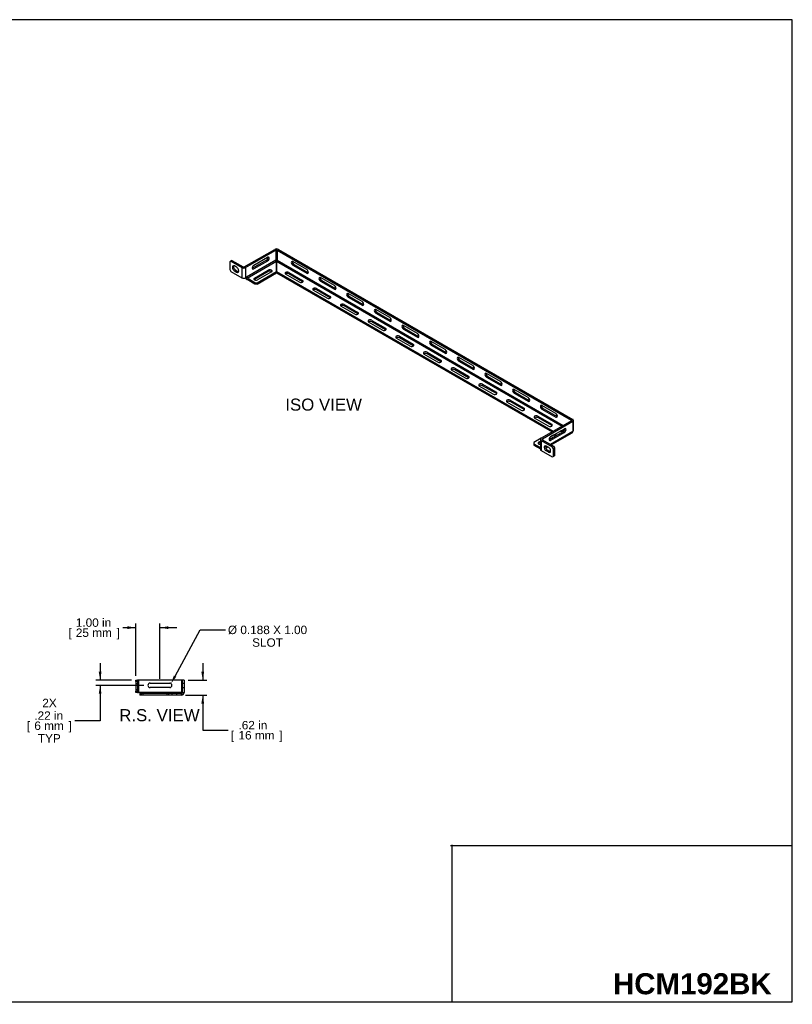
# Model space of a CAD drawing. Header units: inches. Extents: x 0 to 69.5, y 0 to 40.9.
# Tile 2 of 2: x 37.5 to 69.5, y 0 to 40.9. Entities that reach past the tile are written whole.
import ezdxf
from ezdxf import colors
from ezdxf.entities.mleader import LeaderData, LeaderLine
from ezdxf.enums import TextEntityAlignment as Align
from ezdxf.lldxf.tags import DXFTag
from ezdxf.math import Vec2, Vec3

# ---------------------------------------------------------------- set-up
doc = ezdxf.new("R2010")
doc.units = ezdxf.units.IN
doc.header["$MEASUREMENT"] = 0
doc.layers.add('COM57141-2', color=7, linetype='Continuous')
doc.layers.add('Default', color=7, linetype='Continuous')
doc.styles.add('SEACAD_Arial', font='arial.ttf')
tags = doc.linetypes.add('HIDDEN2', pattern=[0.1875, 0.125, -0.0625]).pattern_tags.tags
tags[6:7] = [DXFTag(74, 4), DXFTag(75, 0), DXFTag(340, '0'), DXFTag(46, 0.0), DXFTag(50, 0.0), DXFTag(44, 0.0), DXFTag(45, 0.0)]
tags[4:5] = [DXFTag(74, 4), DXFTag(75, 0), DXFTag(340, '0'), DXFTag(46, 0.0), DXFTag(50, 0.0), DXFTag(44, 0.0), DXFTag(45, 0.0)]
doc.dimstyles.new('WEB', dxfattribs={"dimtxt": 0.35, "dimasz": 0.35, "dimexe": 0.175, "dimexo": 0.175, "dimgap": 0.0875, "dimtad": 0, "dimtih": 1, "dimtoh": 1, "dimzin": 4, "dimdsep": 46, "dimtxsty": 'SEACAD_Arial', "dimblk1": '_SE_FILLED', "dimblk2": '_SE_FILLED', "dimsah": 1, "dimcen": 0.175, "dimadec": 0, "dimazin": 0, "dimtfac": 0.8, "dimtdec": 0, "dimtofl": 0, "dimtmove": 0, "dimatfit": 3, "dimfxl": 1, "dimtolj": 1, "dimtzin": 4, "dimarcsym": 0})

# ---------------------------------------------------------------- blocks, each defined once
blk = doc.blocks.new('SE2')
at = {"layer": 'COM57141-2', "color": 7, "linetype": 'Continuous'}
for p, q in [((42.294, 13.396), (42.294, 13.458)), ((42.294, 13.458), (42.366, 13.458)), ((42.294, 13.396), (42.294, 13.004)), ((42.366, 13.396), (42.294, 13.396)), ((42.402, 13.458), (42.366, 13.458)), ((42.366, 13.458), (42.366, 13.396)), ((42.366, 13.396), (42.366, 13.004)), ((44.186, 13.458), (42.402, 13.458)), ((42.402, 13.458), (42.402, 12.941)), ((42.888, 13.333), (43.7, 13.333)), ((43.7, 13.146), (42.888, 13.146)), ((44.294, 13.458), (44.186, 13.458)), ((44.186, 13.458), (44.186, 12.941)), ((44.294, 13.458), (44.294, 12.941)), ((42.294, 13.004), (42.366, 13.004)), ((42.294, 12.941), (42.294, 13.004)), ((42.366, 12.941), (42.294, 12.941)), ((42.366, 13.004), (42.366, 12.941)), ((42.366, 12.941), (42.402, 12.941)), ((42.465, 12.941), (42.402, 12.941)), ((44.185, 12.941), (42.465, 12.941)), ((42.465, 12.941), (42.465, 12.833)), ((44.185, 12.833), (42.465, 12.833)), ((44.186, 12.941), (44.185, 12.941)), ((44.185, 12.834), (44.185, 12.941)), ((44.186, 12.905), (44.185, 12.905)), ((44.185, 12.834), (44.185, 12.833)), ((44.186, 12.833), (44.185, 12.833)), ((44.186, 12.941), (44.294, 12.941)), ((44.187, 12.906), (44.186, 12.905)), ((44.186, 12.905), (44.186, 12.833)), ((44.19, 12.834), (44.186, 12.833)), ((44.187, 12.906), (44.19, 12.834))]:
    blk.add_line(p, q, dxfattribs=at)
at = {"layer": 'COM57141-2', "color": 7, "linetype": 'HIDDEN2'}
for p, q in [((42.294, 13.325), (42.366, 13.325)), ((44.222, 13.458), (44.222, 12.941)), ((44.222, 13.333), (44.294, 13.333)), ((44.222, 13.146), (44.294, 13.146)), ((42.294, 13.075), (42.366, 13.075)), ((44.185, 12.905), (42.465, 12.905)), ((42.527, 12.833), (42.527, 12.905)), ((42.59, 12.905), (42.59, 12.833)), ((43.59, 12.833), (43.59, 12.905)), ((43.668, 12.833), (43.668, 12.905)), ((43.669, 12.833), (43.669, 12.905)), ((43.794, 12.905), (43.794, 12.833)), ((43.981, 12.905), (43.981, 12.833)), ((44.185, 12.905), (44.185, 12.905)), ((44.185, 12.905), (44.185, 12.833)), ((44.187, 12.906), (44.19, 12.834))]:
    blk.add_line(p, q, dxfattribs=at)
at = {"layer": 'COM57141-2', "color": 7, "linetype": 'Continuous'}
for centre, radius, start, end in [((42.888, 13.24), 0.0937, 90, 270), ((43.7, 13.24), 0.0938, 270, 90), ((44.186, 12.941), 0.036, 271.951, 360), ((44.186, 12.941), 0.108, 271.951, 0)]:
    blk.add_arc(centre, radius, start, end, dxfattribs=at)
blk = doc.blocks.new('SE3')
at = {"layer": 'COM57141-2', "color": 7, "linetype": 'Continuous'}
for p, q in [((46.797, 30.613), (48.059, 31.341)), ((46.848, 30.583), (48.109, 31.312)), ((48.109, 31.312), (48.109, 30.89)), ((48.16, 31.312), (60.382, 24.256)), ((48.16, 31.312), (48.16, 30.89)), ((48.211, 31.341), (60.433, 24.285)), ((46.235, 30.849), (46.19, 30.824)), ((46.19, 30.824), (46.19, 30.504)), ((46.285, 30.879), (46.235, 30.849)), ((46.235, 30.849), (46.695, 30.583)), ((46.285, 30.879), (46.746, 30.613)), ((48.109, 30.889), (46.892, 30.187)), ((46.918, 30.143), (48.134, 30.845)), ((47.715, 30.888), (47.141, 30.556)), ((47.191, 30.68), (47.766, 31.011)), ((47.766, 30.858), (47.191, 30.527)), ((47.766, 30.858), (47.715, 30.888)), ((48.109, 30.889), (48.109, 30.89)), ((48.133, 30.846), (48.134, 30.845)), ((48.134, 30.845), (48.134, 30.423)), ((48.136, 30.846), (48.136, 30.845)), ((48.136, 30.845), (59.991, 24)), ((48.136, 30.423), (48.136, 30.845)), ((48.16, 30.89), (48.161, 30.889)), ((48.161, 30.889), (60.042, 24.03)), ((49.388, 30.501), (48.813, 30.833)), ((48.813, 30.68), (48.864, 30.709)), ((48.813, 30.68), (49.388, 30.348)), ((48.864, 30.709), (49.439, 30.377)), ((46.19, 30.504), (46.235, 30.427)), ((46.235, 30.427), (46.695, 30.161)), ((46.477, 30.6), (46.389, 30.651)), ((46.389, 30.447), (46.44, 30.477)), ((46.389, 30.447), (46.477, 30.396)), ((46.44, 30.477), (46.528, 30.426)), ((46.477, 30.396), (46.528, 30.426)), ((46.695, 30.583), (46.695, 30.161)), ((46.848, 30.583), (46.848, 30.161)), ((47.191, 30.527), (47.141, 30.556)), ((47.217, 30.148), (47.792, 30.48)), ((47.792, 30.421), (47.217, 30.09)), ((47.327, 29.957), (48.134, 30.423)), ((47.327, 29.898), (48.134, 30.364)), ((47.924, 30.404), (47.349, 30.072)), ((47.792, 30.48), (47.792, 30.421)), ((48.134, 30.364), (48.134, 30.423)), ((48.136, 30.423), (59.625, 23.79)), ((48.136, 30.364), (48.136, 30.423)), ((48.136, 30.364), (59.574, 23.76)), ((49.085, 29.977), (48.511, 30.309)), ((48.643, 30.385), (48.643, 30.326)), ((48.643, 30.385), (49.218, 30.053)), ((49.218, 29.994), (48.643, 30.326)), ((49.388, 30.348), (49.439, 30.377)), ((46.848, 30.161), (46.892, 30.187)), ((47.239, 29.957), (46.918, 30.143)), ((47.239, 29.898), (46.918, 30.084)), ((47.217, 30.148), (47.217, 30.09)), ((47.239, 29.898), (47.239, 29.957)), ((47.239, 29.957), (47.327, 29.957)), ((47.327, 29.898), (47.239, 29.898)), ((47.327, 29.957), (47.327, 29.898)), ((49.218, 30.053), (49.218, 29.994)), ((50.537, 29.837), (49.962, 30.169)), ((49.962, 30.017), (50.013, 30.046)), ((49.962, 30.017), (50.537, 29.685)), ((50.013, 30.046), (50.588, 29.714)), ((50.234, 29.313), (49.66, 29.645)), ((49.792, 29.722), (49.792, 29.663)), ((49.792, 29.722), (50.367, 29.39)), ((50.367, 29.331), (49.792, 29.663)), ((50.537, 29.685), (50.588, 29.714)), ((51.686, 29.174), (51.111, 29.506)), ((50.367, 29.39), (50.367, 29.331)), ((50.941, 29.058), (50.941, 28.999)), ((50.941, 29.058), (51.516, 28.726)), ((51.111, 29.353), (51.162, 29.383)), ((51.111, 29.353), (51.686, 29.021)), ((51.162, 29.383), (51.737, 29.051)), ((51.686, 29.021), (51.737, 29.051)), ((51.384, 28.65), (50.809, 28.982)), ((51.516, 28.668), (50.941, 28.999)), ((51.516, 28.726), (51.516, 28.668)), ((52.835, 28.511), (52.26, 28.842)), ((52.26, 28.69), (52.311, 28.719)), ((52.26, 28.69), (52.835, 28.358)), ((52.311, 28.719), (52.886, 28.387)), ((52.533, 27.987), (51.958, 28.319)), ((52.09, 28.395), (52.09, 28.336)), ((52.09, 28.395), (52.665, 28.063)), ((52.665, 28.004), (52.09, 28.336)), ((52.835, 28.358), (52.886, 28.387)), ((52.665, 28.063), (52.665, 28.004)), ((53.984, 27.847), (53.409, 28.179)), ((53.409, 28.026), (53.46, 28.056)), ((53.409, 28.026), (53.984, 27.694)), ((53.46, 28.056), (54.035, 27.724)), ((53.682, 27.323), (53.107, 27.655)), ((53.239, 27.731), (53.239, 27.673)), ((53.239, 27.731), (53.814, 27.4)), ((53.814, 27.341), (53.239, 27.673)), ((53.814, 27.4), (53.814, 27.341)), ((53.984, 27.694), (54.035, 27.724)), ((55.133, 27.184), (54.558, 27.516)), ((54.558, 27.363), (54.609, 27.392)), ((54.609, 27.392), (55.184, 27.06)), ((54.831, 26.66), (54.256, 26.992)), ((54.388, 27.068), (54.388, 27.009)), ((54.388, 27.068), (54.963, 26.736)), ((54.963, 26.677), (54.388, 27.009)), ((54.558, 27.363), (55.133, 27.031)), ((55.133, 27.031), (55.184, 27.06)), ((54.963, 26.736), (54.963, 26.677)), ((56.282, 26.52), (55.707, 26.852)), ((55.707, 26.7), (55.758, 26.729)), ((55.707, 26.7), (56.282, 26.368)), ((55.758, 26.729), (56.333, 26.397)), ((55.98, 25.996), (55.405, 26.328)), ((55.537, 26.405), (55.537, 26.346)), ((55.537, 26.405), (56.112, 26.073)), ((56.112, 26.014), (55.537, 26.346)), ((56.282, 26.368), (56.333, 26.397)), ((57.431, 25.857), (56.856, 26.189)), ((56.112, 26.073), (56.112, 26.014)), ((56.856, 26.036), (56.907, 26.066)), ((56.856, 26.036), (57.431, 25.704)), ((56.907, 26.066), (57.482, 25.734)), ((57.129, 25.333), (56.554, 25.665)), ((56.686, 25.741), (56.686, 25.682)), ((56.686, 25.741), (57.261, 25.409)), ((57.261, 25.351), (56.686, 25.682)), ((57.261, 25.409), (57.261, 25.351)), ((57.431, 25.704), (57.482, 25.734)), ((58.58, 25.193), (58.005, 25.525)), ((58.005, 25.373), (58.056, 25.402)), ((58.005, 25.373), (58.58, 25.041)), ((58.056, 25.402), (58.631, 25.07)), ((58.278, 24.67), (57.703, 25.002)), ((57.835, 25.078), (57.835, 25.019)), ((57.835, 25.078), (58.41, 24.746)), ((58.41, 24.687), (57.835, 25.019)), ((58.58, 25.041), (58.631, 25.07)), ((58.41, 24.746), (58.41, 24.687)), ((59.729, 24.53), (59.154, 24.862)), ((59.154, 24.709), (59.205, 24.739)), ((59.154, 24.709), (59.729, 24.377)), ((59.205, 24.739), (59.78, 24.407)), ((59.427, 24.006), (58.852, 24.338)), ((58.984, 24.414), (58.984, 24.356)), ((58.984, 24.414), (59.559, 24.083)), ((59.559, 24.024), (58.984, 24.356)), ((60.382, 24.226), (59.121, 23.498)), ((60.433, 24.197), (59.171, 23.468)), ((59.729, 24.377), (59.78, 24.407)), ((60.382, 24.256), (60.382, 24.226)), ((60.433, 24.197), (60.433, 23.775)), ((60.465, 23.819), (60.465, 24.241)), ((60.039, 23.773), (59.464, 23.441)), ((60.432, 23.774), (59.512, 23.243)), ((59.515, 23.565), (60.089, 23.896)), ((60.089, 23.743), (59.515, 23.412)), ((59.543, 23.224), (60.41, 23.725)), ((59.559, 24.083), (59.559, 24.024)), ((59.625, 23.789), (59.625, 23.79)), ((59.626, 23.79), (59.625, 23.79)), ((59.903, 23.789), (60.06, 23.789)), ((60.061, 23.79), (59.905, 23.79)), ((60.039, 23.773), (60.089, 23.743)), ((60.433, 23.775), (60.432, 23.774)), ((59.121, 23.498), (58.818, 23.323)), ((58.818, 23.323), (58.818, 23.272)), ((59.017, 23.336), (59.089, 23.377)), ((59.017, 23.336), (59.017, 23.277)), ((59.089, 23.319), (59.017, 23.277)), ((59.089, 23.454), (59.089, 23.032)), ((59.121, 23.41), (59.581, 23.144)), ((59.121, 23.41), (59.121, 22.988)), ((59.171, 23.468), (59.171, 23.439)), ((59.171, 23.439), (59.632, 23.173)), ((59.724, 23.591), (59.459, 23.438)), ((59.464, 23.441), (59.515, 23.412)), ((59.592, 23.609), (59.51, 23.562)), ((59.592, 23.609), (59.592, 23.609)), ((58.818, 23.272), (59.089, 23.116)), ((58.818, 23.272), (58.818, 23.213)), ((58.818, 23.213), (59.089, 23.057)), ((59.121, 22.988), (59.581, 22.722)), ((59.366, 23.159), (59.305, 23.123)), ((59.314, 23.092), (59.398, 23.141)), ((59.339, 23.175), (59.427, 23.124)), ((59.339, 22.971), (59.39, 23)), ((59.427, 22.92), (59.339, 22.971)), ((59.478, 22.949), (59.39, 23)), ((59.427, 22.92), (59.478, 22.949)), ((59.581, 23.144), (59.632, 23.173)), ((59.625, 23.067), (59.581, 23.144)), ((59.676, 23.097), (59.625, 23.067)), ((59.625, 23.067), (59.625, 22.747)), ((59.632, 23.173), (59.676, 23.097)), ((59.676, 23.097), (59.676, 22.776)), ((59.581, 22.722), (59.625, 22.747)), ((59.625, 22.747), (59.676, 22.776))]:
    blk.add_line(p, q, dxfattribs=at)
for centre, major_axis, start_param, end_param in [((48.135, 31.297), (-0.108, 0), 3.926991, 5.497787), ((48.135, 31.297), (-0.036, 0), 3.926991, 5.497787), ((46.389, 30.549), (0.062, -0.108), 2.356194, 5.497787), ((46.44, 30.579), (0.062, -0.108), 3.561081, 5.497787), ((47.191, 30.603), (0.0469, 0.0812), 0.785398, 3.926991), ((47.715, 30.964), (-0.0469, -0.0812), 0.785398, 2.567518), ((47.766, 30.935), (-0.0469, -0.0812), 0.785398, 3.926991), ((48.135, 30.875), (0.036, 0), 0.785398, 2.356194), ((48.134, 30.874), (-0.018, 0.0312), 0.785398, 2.322143), ((48.136, 30.874), (-0.018, -0.0312), 0.819448, 2.356194), ((48.813, 30.756), (0.0467, -0.081), 2.356194, 5.497787), ((48.864, 30.786), (0.0467, -0.081), 3.717397, 5.497787), ((46.477, 30.498), (-0.062, 0.108), 2.356194, 5.497787), ((46.528, 30.528), (-0.062, 0.108), 2.356194, 2.722104), ((46.772, 30.627), (-0.108, 0), 0.785398, 2.356194), ((46.772, 30.627), (-0.036, 0), 0.785398, 2.356194), ((47.141, 30.632), (0.0469, 0.0812), 3.715667, 3.926991), ((47.858, 30.442), (-0.0935, 0), 2.356194, 5.497787), ((47.858, 30.383), (-0.0935, 0), 3.717397, 5.497787), ((48.577, 30.347), (0.0935, 0), 0.785398, 3.926991), ((48.577, 30.288), (0.0935, 0), 0.785398, 2.565788), ((49.388, 30.424), (-0.0467, 0.081), 2.356194, 5.497787), ((49.439, 30.454), (-0.0467, 0.081), -3.926991, -3.717397), ((46.772, 30.205), (0.108, 0), 3.926991, 5.497787), ((46.918, 30.172), (-0.054, 0.0935), 1.332855, 2.356194), ((46.918, 30.172), (-0.018, 0.0312), 0.785398, 2.356194), ((47.283, 30.11), (0.0935, 0), 2.356194, 5.497787), ((47.283, 30.051), (0.0935, 0), -3.926991, -3.717397), ((49.152, 30.015), (-0.0935, 0), 0.785398, 3.926991), ((49.152, 29.956), (-0.0935, 0), 3.717397, 3.926991), ((49.962, 30.093), (0.0467, -0.081), 2.356194, 5.497787), ((50.013, 30.122), (0.0467, -0.081), 3.717397, 5.497787), ((49.726, 29.684), (0.0935, 0), 0.785398, 3.926991), ((49.726, 29.625), (0.0935, 0), 0.785398, 2.565788), ((50.537, 29.761), (-0.0467, 0.081), 2.356194, 5.497787), ((50.588, 29.79), (-0.0467, 0.081), -3.926991, -3.717397), ((51.111, 29.429), (0.0467, -0.081), 2.356194, 5.497787), ((51.162, 29.459), (0.0467, -0.081), 3.717397, 5.497787), ((50.301, 29.352), (-0.0935, 0), 0.785398, 3.926991), ((50.301, 29.293), (-0.0935, 0), 3.717397, 3.926991), ((50.875, 29.02), (0.0935, 0), 0.785398, 3.926991), ((51.686, 29.098), (-0.0467, 0.081), 2.356194, 5.497787), ((51.737, 29.127), (-0.0467, 0.081), -3.926991, -3.717397), ((50.875, 28.961), (0.0935, 0), 0.785398, 2.565788), ((51.45, 28.688), (-0.0935, 0), 0.785398, 3.926991), ((51.45, 28.629), (-0.0935, 0), 3.717397, 3.926991), ((52.26, 28.766), (0.0467, -0.081), 2.356194, 5.497787), ((52.311, 28.795), (0.0467, -0.081), 3.717397, 5.497787), ((52.024, 28.357), (0.0935, 0), 0.785398, 3.926991), ((52.024, 28.298), (0.0935, 0), 0.785398, 2.565788), ((52.835, 28.434), (-0.0467, 0.081), 2.356194, 5.497787), ((52.886, 28.464), (-0.0467, 0.081), -3.926991, -3.717397), ((52.599, 28.025), (-0.0935, 0), 0.785398, 3.926991), ((52.599, 27.966), (-0.0935, 0), 3.717397, 3.926991), ((53.409, 28.103), (0.0467, -0.081), 2.356194, 5.497787), ((53.46, 28.132), (0.0467, -0.081), 3.717397, 5.497787), ((53.984, 27.771), (-0.0467, 0.081), 2.356194, 5.497787), ((53.173, 27.693), (0.0935, 0), 0.785398, 3.926991), ((53.173, 27.635), (0.0935, 0), 0.785398, 2.565788), ((53.748, 27.361), (-0.0935, 0), 0.785398, 3.926991), ((54.035, 27.8), (-0.0467, 0.081), -3.926991, -3.717397), ((54.558, 27.439), (0.0467, -0.081), 2.356194, 5.497787), ((54.609, 27.469), (0.0467, -0.081), 3.717397, 5.497787), ((53.748, 27.303), (-0.0935, 0), 3.717397, 3.926991), ((54.322, 27.03), (0.0935, 0), 0.785398, 3.926991), ((54.322, 26.971), (0.0935, 0), 0.785398, 2.565788), ((55.133, 27.107), (-0.0467, 0.081), 2.356194, 5.497787), ((55.184, 27.137), (-0.0467, 0.081), -3.926991, -3.717397), ((54.897, 26.698), (-0.0935, 0), 0.785398, 3.926991), ((54.897, 26.639), (-0.0935, 0), 3.717397, 3.926991), ((55.707, 26.776), (0.0467, -0.081), 2.356194, 5.497787), ((55.758, 26.805), (0.0467, -0.081), 3.717397, 5.497787), ((55.471, 26.366), (0.0935, 0), 0.785398, 3.926991), ((55.471, 26.308), (0.0935, 0), 0.785398, 2.565788), ((56.282, 26.444), (-0.0467, 0.081), 2.356194, 5.497787), ((56.333, 26.473), (-0.0467, 0.081), -3.926991, -3.717397), ((56.856, 26.112), (0.0467, -0.081), 2.356194, 5.497787), ((56.907, 26.142), (0.0467, -0.081), 3.717397, 5.497787), ((56.046, 26.035), (-0.0935, 0), 0.785398, 3.926991), ((56.046, 25.976), (-0.0935, 0), 3.717397, 3.926991), ((56.62, 25.703), (0.0935, 0), 0.785398, 3.926991), ((57.431, 25.781), (-0.0467, 0.081), 2.356194, 5.497787), ((56.62, 25.644), (0.0935, 0), 0.785398, 2.565788), ((57.195, 25.371), (-0.0935, 0), 0.785398, 3.926991), ((57.195, 25.312), (-0.0935, 0), 3.717397, 3.926991), ((57.482, 25.81), (-0.0467, 0.081), -3.926991, -3.717397), ((58.005, 25.449), (0.0467, -0.081), 2.356194, 5.497787), ((58.056, 25.478), (0.0467, -0.081), 3.717397, 5.497787), ((57.769, 25.04), (0.0935, 0), 0.785398, 3.926991), ((57.769, 24.981), (0.0935, 0), 0.785398, 2.565788), ((58.58, 25.117), (-0.0467, 0.081), 2.356194, 5.497787), ((58.631, 25.147), (-0.0467, 0.081), -3.926991, -3.717397), ((58.344, 24.708), (-0.0935, 0), 0.785398, 3.926991), ((58.344, 24.649), (-0.0935, 0), 3.717397, 3.926991), ((59.154, 24.786), (0.0467, -0.081), 2.356194, 5.497787), ((59.205, 24.815), (0.0467, -0.081), 3.717397, 5.497787), ((59.729, 24.454), (-0.0467, 0.081), 2.356194, 5.497787), ((58.918, 24.376), (0.0935, 0), 0.785398, 3.926991), ((58.918, 24.317), (0.0935, 0), 0.785398, 2.565788), ((59.78, 24.483), (-0.0467, 0.081), -3.926991, -3.717397), ((60.357, 24.241), (-0.036, 0), 2.356194, 3.926991), ((60.357, 24.241), (-0.108, 0), 2.356194, 3.926991), ((59.493, 24.044), (-0.0935, 0), 0.785398, 3.926991), ((59.493, 23.986), (-0.0935, 0), 3.717397, 3.926991), ((60.039, 23.849), (-0.0469, -0.0812), 0.785398, 2.567518), ((60.089, 23.82), (-0.0469, -0.0812), 0.785398, 3.926991), ((60.356, 23.818), (-0.054, 0.0935), 3.141593, 3.926991), ((60.357, 23.819), (-0.108, 0), 2.356194, 3.141593), ((59.083, 23.297), (0.0935, 0), 2.356194, 4.776829), ((59.197, 23.454), (0.108, 0), 2.356194, 3.926991), ((59.197, 23.454), (0.036, 0), 2.356194, 3.926991), ((59.515, 23.488), (0.0469, 0.0812), 0.785398, 3.926991), ((59.464, 23.518), (0.0469, 0.0812), 3.715667, 3.926991), ((59.658, 23.571), (-0.0935, 0), 3.717398, 5.497787), ((59.658, 23.629), (-0.0935, 0), 2.356194, 4.161762), ((59.083, 23.239), (0.0935, 0), -3.926991, -3.717398), ((59.197, 23.032), (0.108, 0), 3.141593, 3.926991), ((59.339, 23.073), (0.062, -0.108), 2.356194, 5.497787), ((59.39, 23.102), (0.062, -0.108), 3.561081, 5.497787), ((59.427, 23.022), (-0.062, 0.108), 2.356194, 5.497787), ((59.478, 23.051), (-0.062, 0.108), 2.356194, 2.722104)]:
    blk.add_ellipse(centre, major_axis=major_axis, ratio=0.57735, start_param=start_param, end_param=end_param, dxfattribs=at)
blk = doc.blocks.new('DMBLK15')
at = {"layer": 'Default', "linetype": 'Continuous', "transparency": 16777216}
for points in [[(45.13, 13.808), (45.013, 13.808), (45.071, 13.458)], [(45.13, 12.483), (45.071, 12.833), (45.013, 12.483)]]:
    blk.add_hatch(color=7, dxfattribs=at).paths.add_polyline_path(points)
at = {"layer": 'Default', "color": 7, "linetype": 'Continuous', "transparency": 16777216}
for p, q in [((45.071, 14.158), (45.071, 13.458)), ((44.469, 13.458), (45.246, 13.458)), ((44.36, 12.833), (45.246, 12.833)), ((45.071, 12.833), (45.071, 11.379)), ((45.071, 11.379), (46.121, 11.379))]:
    blk.add_line(p, q, dxfattribs=at)
at = {"layer": 'Default', "color": 7, "linetype": 'Continuous', "transparency": 16777216, "style": 'SEACAD_Arial'}
for s, p in [('.62 in', (46.556, 11.764)), ('[', (46.244, 11.344)), ('16 mm', (46.556, 11.344)), (']', (48.253, 11.344))]:
    blk.add_text(s, height=0.35, dxfattribs=at).set_placement(p, align=Align.TOP_LEFT)
blk = doc.blocks.new('_SE_FILLED')
at = {"color": 0}
blk.add_line((0, 0), (-1, 0), dxfattribs=at)
blk.add_solid([(0, 0), (-1, -0.1665), (-1, 0.1665), (0, 0)], dxfattribs=at)
blk = doc.blocks.new('DMBLK27')
at = {"layer": 'Default', "linetype": 'Continuous', "transparency": 16777216}
for points in [[(41.944, 15.695), (41.944, 15.578), (42.294, 15.637)], [(43.644, 15.695), (43.294, 15.637), (43.644, 15.578)]]:
    blk.add_hatch(color=7, dxfattribs=at).paths.add_polyline_path(points)
at = {"layer": 'Default', "color": 7, "linetype": 'Continuous', "transparency": 16777216}
for p, q in [((41.759, 15.637), (42.294, 15.637)), ((42.294, 13.633), (42.294, 15.812)), ((43.294, 13.508), (43.294, 15.812)), ((43.294, 15.637), (43.994, 15.637))]:
    blk.add_line(p, q, dxfattribs=at)
at = {"layer": 'Default', "color": 7, "linetype": 'Continuous', "transparency": 16777216, "style": 'SEACAD_Arial'}
for s, p in [('1.00 in', (39.803, 16.022)), ('[', (39.491, 15.602)), ('25 mm', (39.803, 15.602)), (']', (41.5, 15.602))]:
    blk.add_text(s, height=0.35, dxfattribs=at).set_placement(p, align=Align.TOP_LEFT)
blk = doc.blocks.new('DMBLK28')
at = {"layer": 'Default', "linetype": 'Continuous', "transparency": 16777216}
for points in [[(40.753, 13.808), (40.811, 13.458), (40.87, 13.808)], [(40.753, 12.89), (40.87, 12.89), (40.811, 13.24)]]:
    blk.add_hatch(color=7, dxfattribs=at).paths.add_polyline_path(points)
at = {"layer": 'Default', "color": 7, "linetype": 'Continuous', "transparency": 16777216}
for p, q in [((40.811, 14.158), (40.811, 13.458)), ((42.119, 13.458), (40.636, 13.458)), ((42.619, 13.24), (40.636, 13.24)), ((40.811, 13.24), (40.811, 11.775)), ((40.811, 11.775), (39.761, 11.775))]:
    blk.add_line(p, q, dxfattribs=at)
at = {"layer": 'Default', "color": 7, "linetype": 'Continuous', "transparency": 16777216, "style": 'SEACAD_Arial'}
for s, p in [('2X', (38.41, 12.685)), ('.22 in', (38.079, 12.16)), ('[', (37.767, 11.74)), ('6 mm', (38.079, 11.74)), (']', (39.502, 11.74)), ('TYP', (38.227, 11.215))]:
    blk.add_text(s, height=0.35, dxfattribs=at).set_placement(p, align=Align.TOP_LEFT)
blk = doc.blocks.new('_DOT')
at = {"color": 0}
blk.add_line((0, 0), (-1, 0), dxfattribs=at)
at = {"color": 0, "const_width": 0.333}
blk.add_lwpolyline([(-0.1665, 0, 1), (0.1665, 0, 1)], format="xyb", close=True, dxfattribs=at)

msp = doc.modelspace()

# ---------------------------------------------------------------- linework, layer by layer
at = {"layer": 'Default', "color": 7, "linetype": 'Continuous'}
for p, q in [((69.55, 40.876), (0.113, 40.876)), ((69.55, 0.097), (69.55, 40.876)), ((55.362, 6.591), (69.55, 6.591)), ((55.409, 6.618), (55.409, 0.123)), ((0.113, 0.097), (69.55, 0.097))]:
    msp.add_line(p, q, dxfattribs=at)

# ---------------------------------------------------------------- block references
at = {"layer": 'Default'}
for name in ['SE3', 'SE2']:
    msp.add_blockref(name, (0, 0), dxfattribs=at)

# ---------------------------------------------------------------- texts
at = {"layer": 'Default', "color": 7, "linetype": 'Continuous', "style": 'SEACAD_Arial'}
for s, p in [('ISO VIEW', (48.499, 25.146)), ('R.S. VIEW', (41.604, 12.253))]:
    msp.add_text(s, height=0.5, dxfattribs=at).set_placement(p, align=Align.TOP_LEFT)

# ---------------------------------------------------------------- dimensions: what is measured, and where the dimension line sits
at = {"layer": 'Default', "color": 7, "linetype": 'Continuous'}
dim = msp.add_linear_dim(base=(43.294, 15.637), p1=(42.294, 13.458), p2=(43.294, 13.333), text='\\A1;<>', dimstyle='WEB', override={"dimpost": '\\X'}, dxfattribs=at)
dim.commit()
dim.dimension.update_dxf_attribs({"geometry": 'DMBLK27', "text_midpoint": (41.759, 15.637), "dimtype": 160})
for base, p1, p2, text, picture, middle in [((40.811, 13.24), (42.294, 13.458), (42.794, 13.24), '\\A1;2X\\P<>\\PTYP', 'DMBLK28', (39.761, 11.775)), ((45.071389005, 12.833481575), (44.294027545, 13.458481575), (44.185027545, 12.833481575), '\\A1;<>', 'DMBLK15', (46.121388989, 11.379213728))]:
    dim = msp.add_linear_dim(base=base, p1=p1, p2=p2, angle=90, text=text, dimstyle='WEB', override={"dimpost": '\\X', "dimtmove": 1}, dxfattribs=at)
    dim.commit()
    dim.dimension.update_dxf_attribs({"geometry": picture, "text_midpoint": middle, "dimtype": 160})

# ---------------------------------------------------------------- leaders
ml = msp.add_multileader_mtext('Standard', dxfattribs=at)
ml.set_content('{\\pxsm0.9;\\fArial|b0||i0||c0|p34;\\W1.;%%c 0.188 X 1.00\\PSLOT\\P}', color=7)
ml.set_leader_properties()
ml.build(insert=Vec2(0, 0))
ml.multileader.update_dxf_attribs({"dogleg_length": 1.05, "arrow_head_size": 0.35})
ctx = ml.context
ctx.base_point, ctx.char_height, ctx.arrow_head_size, ctx.landing_gap_size = Vec3(46.049, 15.456), 0.35, 0.35, 0.122
ctx.text_align_type = 1
notes = []
notes.append((ctx, [(0, (1, 1, 0), (44.967, 15.541), (1, 0), 1.05, [(0, [(43.755, 13.316)], 0, [])])]))
ctx.mtext.insert, ctx.mtext.alignment = Vec3(47.761, 15.719), 2
ml = msp.add_multileader_mtext('Standard', dxfattribs=at)
ml.set_content('{\\pxsm0.9;\\fArial|b1||i0||c0|p34;\\W1.;HCM192BK\\P}', color=7)
ml.set_leader_properties()
ml.set_arrow_properties(name='DOT')
ml.build(insert=Vec2(0, 0))
ml.multileader.update_dxf_attribs({"leader_type": 0, "dogleg_length": 0, "arrow_head_size": 0.875})
ctx = ml.context
ctx.base_point, ctx.char_height, ctx.arrow_head_size, ctx.landing_gap_size = Vec3(62.014, 0.846), 0.875, 0.875, 0.306
notes.append((ctx, [(0, (0, 0, 0), (0, 0), (1, 0), 1, [])]))
ctx.mtext.insert = Vec3(62.104, 1.291)
for ctx, leaders in notes:
    for number, flags, end, landing, length, lines in leaders:
        leader = LeaderData()
        leader.index, (leader.has_last_leader_line, leader.has_dogleg_vector, leader.attachment_direction) = number, flags
        leader.last_leader_point, leader.dogleg_vector, leader.dogleg_length = Vec3(end), Vec3(landing), length
        for number, points, colour, breaks in lines:
            line = LeaderLine()
            line.index, line.vertices, line.color, line.breaks = number, Vec3.list(points), colors.encode_raw_color(colour), breaks
            leader.lines.append(line)
        ctx.leaders.append(leader)

doc.saveas('drawing.dxf')
